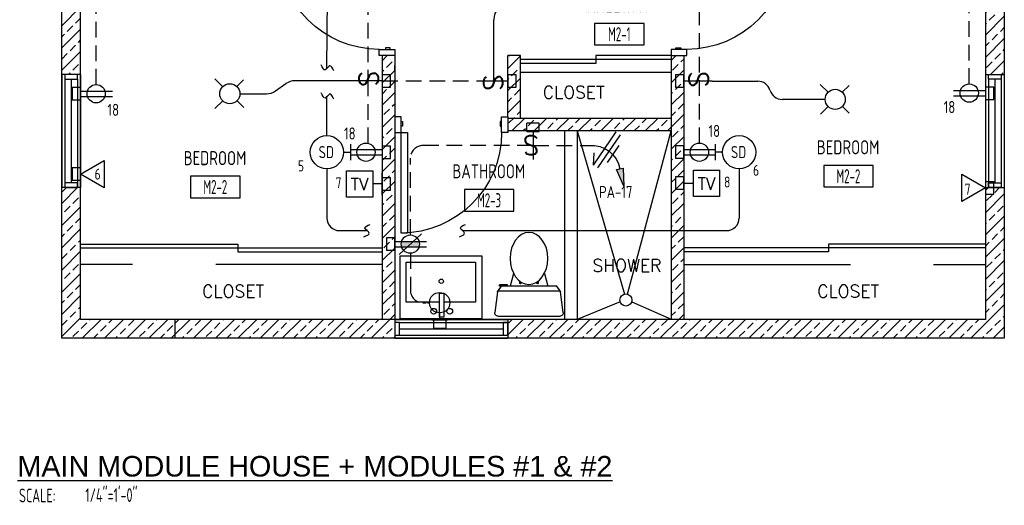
# Model space of a CAD drawing. Header units: inches. Extents: x 23373 to 33923, y 1540 to 5670.
# Tile 55 of 106: x 30090 to 30403, y 2269 to 2423. Entities that reach past the tile are written whole.
import ezdxf
from ezdxf.enums import TextEntityAlignment as Align

# ---------------------------------------------------------------- set-up
doc = ezdxf.new("R2010")
doc.units = ezdxf.units.IN
doc.header["$LTSCALE"] = 2
doc.header["$MEASUREMENT"] = 0
doc.linetypes.add('DASHED', pattern=[0.75, 0.5, -0.25])
doc.linetypes.add('HIDDEN', pattern=[0.375, 0.25, -0.125])
doc.layers.get('0').update_dxf_attribs({"color": 8, "linetype": 'CONTINUOUS'})
for name, color, linetype in [('a-door', 8, 'CONTINUOUS'), ('eeCtvDist', 5, 'CONTINUOUS'), ('eeFaDist', 4, 'CONTINUOUS'), ('eeLight-LINE', 5, 'CONTINUOUS'), ('eeLightDist', 200, 'CONTINUOUS'), ('eeLightSwitches', 200, 'CONTINUOUS'), ('eeRecepDist', 120, 'CONTINUOUS'), ('eeRecepLINE', 120, 'HIDDEN'), ('eeTelDist', 5, 'CONTINUOUS'), ('FIXT', 8, 'CONTINUOUS'), ('G-SYMB', 1, 'CONTINUOUS'), ('Hatch-ExisWalls', 123, 'CONTINUOUS'), ('roof', 8, 'DASHED'), ('TEXT', 2, 'CONTINUOUS'), ('Walls', 1, 'CONTINUOUS')]:
    doc.layers.add(name, color=color, linetype=linetype)
doc.layers.add('DIM', color=4, linetype='CONTINUOUS', lineweight=13)
doc.styles.add('100-48', font='archstyl.shx', dxfattribs={"width": 0.9, "height": 4.8})
doc.styles.add('LAR', font='arial.ttf', dxfattribs={"height": 0.25})
doc.styles.add('MED', font='archstyl.shx', dxfattribs={"width": 0.8, "height": 0.125})
doc.styles.get("Standard").update_dxf_attribs({"font": 'simplex.shx'})
pattern_1 = [(45, (964.291, 60.673), (-3.5355339, 3.5355339), []), (45, (967.8267, 60.673), (-3.5355339, 3.5355339), [2.5, -1.25])]

# ---------------------------------------------------------------- blocks, each defined once
blk = doc.blocks.new('Recep-1')
at = {"layer": 'eeRecepDist', "linetype": 'Continuous'}
for p, q in [((0, 0.0176), (0.2108, 0.0176)), ((0, -0.0176), (0.2108, -0.0176))]:
    blk.add_line(p, q, dxfattribs=at)
blk.add_circle((0.1032, 0), 0.0606, dxfattribs=at)
blk = doc.blocks.new('TEL-OUT')
at = {"layer": 'eeTelDist', "linetype": 'ByBlock'}
for p, q in [((0, 0), (0.1574, 0.0909)), ((0.1574, 0.0909), (0.1574, -0.0909)), ((0.1574, -0.0909), (0, 0))]:
    blk.add_line(p, q, dxfattribs=at)
at = {"layer": 'eeTelDist'}
blk.add_line((0, -0.0725), (0, 0.0725), dxfattribs=at)
blk = doc.blocks.new('SP-SW')
at = {"layer": 'eeLightSwitches', "linetype": 'ByBlock'}
blk.add_line((0, 0), (0, 0.1873), dxfattribs=at)
blk.add_text('S', height=0.1272, dxfattribs=at).set_placement((-0.0418, 0.0268))
blk = doc.blocks.new('Smoke-Dt')
at = {"layer": 'eeFaDist'}
blk.add_circle((0, 0), 0.1104, dxfattribs=at)
at = {"layer": 'eeFaDist', "style": '100-48', "width": 0.9}
blk.add_text('SD', height=0.08, dxfattribs=at).set_placement((-0.0548, -0.0391))
blk = doc.blocks.new('RECEP-gf')
at = {"layer": 'eeRecepDist'}
blk.add_hatch(color=256, dxfattribs=at).paths.add_polyline_path([(137.8165, 590.8342, 0.073698), (137.8191, 590.8518, 0.073698), (137.8165, 590.8693), (137.7006, 590.8693, 0.073698), (137.698, 590.8518, 0.073698), (137.7006, 590.8342)])
at = {"layer": 'eeRecepDist', "linetype": 'Continuous'}
for p, q in [((137.6553, 590.8693), (137.8662, 590.8693)), ((137.6553, 590.8342), (137.8662, 590.8342))]:
    blk.add_line(p, q, dxfattribs=at)
blk.add_circle((137.7585, 590.8518), 0.0606, dxfattribs=at)
blk = doc.blocks.new('GF RECEP ACT')
at = {"layer": 'eeRecepDist'}
blk.add_line((137.6845, 589.8277), (137.8326, 589.9662), dxfattribs=at)
blk.add_blockref('RECEP-gf', (0, -0.9548), dxfattribs=at)
blk = doc.blocks.new('HR RECEPT')
at = {"layer": 'eeRecepDist', "linetype": 'Continuous'}
blk.add_hatch(color=256, dxfattribs=at).paths.add_polyline_path([(-0.2131, -0.2833), (-0.1716, -0.1701), (-0.2169, -0.1628)])
for p, q in [((-0.1716, -0.1701), (-0.2169, -0.1628)), ((-0.2169, -0.1628), (-0.2131, -0.2833)), ((-0.2131, -0.2833), (-0.1716, -0.1701))]:
    blk.add_line(p, q, dxfattribs=at)
at = {"layer": 'eeRecepDist', "linetype": 'ByBlock'}
blk.add_arc((-0.0063, -0.1893), 0.1894, 88.09486, 173.0878, dxfattribs=at)
blk = doc.blocks.new('WiresA')
at = {"layer": 'eeRecepDist'}
for p, q in [((0, 0.1333), (0, -0.1333)), ((0.0333, 0.1333), (0.0768, 0.0641)), ((0.0333, 0.1333), (0.0333, -0.1333)), ((-0.0333, 0.0681), (-0.0333, -0.0681))]:
    blk.add_line(p, q, dxfattribs=at)
blk = doc.blocks.new('WALL-LGT')
at = {"layer": 'eeLightDist', "linetype": 'ByBlock'}
for p, q in [((-0.0525, 0), (0.0525, 0)), ((0, 0.0456), (0, 0))]:
    blk.add_line(p, q, dxfattribs=at)
blk.add_circle((0, 0.1131), 0.0675, dxfattribs=at)
blk = doc.blocks.new('CEIL-LGT')
at = {"layer": 'eeLightDist', "linetype": 'ByBlock'}
for p, q in [((-0.0477, 0.0477), (-0.0991, 0.0991)), ((0.047, 0.047), (0.0916, 0.0916)), ((-0.047, -0.047), (-0.0987, -0.0987)), ((0.0477, -0.0477), (0.0918, -0.0918))]:
    blk.add_line(p, q, dxfattribs=at)
blk.add_circle((0, 0), 0.0667, dxfattribs=at)
blk = doc.blocks.new('AINC-TITLE')
at = {"layer": 'G-SYMB', "color": 4, "linetype": 'Continuous', "style": 'MED', "width": 0.75}
blk.add_text('SCALE:', height=0.125, dxfattribs=at).set_placement((-0.8802, -0.3073))
at = {"layer": 'G-SYMB', "color": 1, "linetype": 'Continuous', "style": 'LAR'}
blk.add_attdef('%%UDRAWING-TITLE', (-0.8951, -0.0717), '', height=0.1875, dxfattribs=at)
at = {"layer": 'G-SYMB', "color": 4, "linetype": 'Continuous', "style": 'MED', "width": 0.75}
blk.add_attdef('SCALE', (-0.2765, -0.3036), '', height=0.125, dxfattribs=at)
blk = doc.blocks.new('AINC-ROOMID')
at = {"layer": 'G-SYMB'}
blk.add_lwpolyline([(-0.2473, -0.3519), (0.2533, -0.3519), (0.2533, -0.1607), (-0.2473, -0.1607)], close=True, dxfattribs=at)
at = {"layer": 'G-SYMB', "color": 4, "linetype": 'Continuous', "style": 'MED', "oblique": -180, "text_generation_flag": 6}
for tag, p in [('%%UROOM-ID', (0, 0.2093)), ('%%USPAN', (0, 0))]:
    blk.add_attdef(tag, text='', height=0.125, rotation=180, dxfattribs=at).set_placement(p, align=Align.MIDDLE)
at = {"layer": 'G-SYMB', "color": 4, "linetype": 'Continuous', "style": 'MED', "text_generation_flag": 6, "width": 0.75}
blk.add_attdef('R-NUM', text='', height=0.125, rotation=180, dxfattribs=at).set_placement((0.003, -0.2563), align=Align.MIDDLE)
blk = doc.blocks.new('A$C6F230B04')
at = {"ltscale": 48}
for p, q in [((0.82, 18.91), (0, 25.49)), ((0.99, 26.61), (20.75, 26.61)), ((21.74, 25.49), (20.91, 18.91)), ((20.8, 18.63), (0.95, 18.63)), ((2.04, 17.13), (1.03, 18.41)), ((3.98, 16.63), (1.48, 16.63)), ((19.7, 17.13), (2.04, 17.13)), ((5.96, 13), (4.9, 17.13)), ((15.78, 13), (16.84, 17.13)), ((20.71, 18.41), (19.7, 17.13))]:
    blk.add_line(p, q, dxfattribs=at)
for p, q in [((1.48, 17.13), (1.48, 16.63)), ((1.87, 17.13), (1.5, 17.13)), ((3.98, 17.13), (3.98, 16.63)), ((7.9, 15.45), (7.9, 16.08)), ((8.15, 16.33), (8.15, 16.33)), ((8.4, 15.8), (8.4, 16.08)), ((13.34, 15.8), (13.34, 16.08)), ((13.59, 16.33), (13.59, 16.33)), ((13.84, 15.45), (13.84, 16.08))]:
    blk.add_line(p, q)
for centre in [(8.15, 16.09), (13.59, 16.09)]:
    blk.add_circle(centre, 0.125)
for centre, start, end in [((0.99, 25.61), 90, 187.1438), ((20.75, 25.61), 352.8562, 90), ((1.82, 19.03), 187.1438, 218.2232), ((19.92, 19.03), 321.7768, 352.8562)]:
    blk.add_arc(centre, 1, start, end, dxfattribs=at)
for centre, start, end in [((8.15, 16.08), 90, 180), ((8.15, 16.08), 0, 90), ((13.59, 16.08), 90, 180), ((13.59, 16.08), 0, 90)]:
    blk.add_arc(centre, 0.25, start, end)
blk.add_ellipse((10.87, 8.25), major_axis=(0, 8.29), ratio=0.724165)
blk = doc.blocks.new('CAJA 4X4 LUCES')
at = {"layer": 'eeLight-LINE', "color": 8, "ltscale": 2}
for p, q in [((24065.99, 2814.84), (24061.99, 2814.84)), ((24061.99, 2812.21), (24061.99, 2814.84)), ((24065.99, 2812.21), (24065.99, 2814.84)), ((24061.99, 2812.21), (24065.99, 2812.21))]:
    blk.add_line(p, q, dxfattribs=at)

msp = doc.modelspace()

# ---------------------------------------------------------------- hatches: boundary and pattern name
at = {"layer": 'Hatch-ExisWalls'}
h = msp.add_hatch(dxfattribs=at)
h.set_pattern_fill('ANSI33', color=8, scale=20)
h.set_pattern_definition(pattern_1)
h.paths.add_polyline_path([(30109.29106556, 2454.0282288), (30103.29106556, 2454.0282288), (30103.29106556, 2448.0282288), (30109.29106556, 2448.0282288)])
h.paths.add_polyline_path([(30109.29106556, 2448.0282288), (30103.29106556, 2448.0282288), (30103.29106556, 2406.0282288), (30109.29106556, 2406.0282288)])
h.paths.add_polyline_path([(30109.29106556, 2370.0282288), (30103.29106556, 2370.0282288), (30103.29106556, 2328.0282288), (30109.29106556, 2328.0282288)])
h.paths.add_polyline_path([(30109.29106556, 2328.0282288), (30103.29106556, 2328.0282288), (30103.29106556, 2322.0282288), (30109.29106556, 2322.0282288)])
h.paths.add_polyline_path([(30139.29106998, 2328.0282288), (30109.29106556, 2328.0282288), (30109.29106556, 2322.0282288), (30139.2910702, 2322.0282288)])
h.paths.add_polyline_path([(30209.29106556, 2328.0282288), (30139.29106998, 2328.0282288), (30139.2910702, 2322.0282288), (30209.29106556, 2322.0282288)])
h.paths.add_polyline_path([(30367.29106556, 2328.0282288), (30245.29106556, 2328.0282288), (30245.29106556, 2322.0282288), (30367.29106556, 2322.0282288)])
h.paths.add_polyline_path([(30397.29106556, 2328.0282288), (30367.29106556, 2328.0282288), (30367.29106556, 2322.0282288), (30397.29106556, 2322.0282288)])
h.paths.add_polyline_path([(30403.29106556, 2328.0282288), (30397.29106556, 2328.0282288), (30397.29106556, 2322.0282288), (30403.29106556, 2322.0282288)])
h.paths.add_polyline_path([(30403.29106556, 2370.0282288), (30397.29106556, 2370.0282288), (30397.29106556, 2328.0282288), (30403.29106556, 2328.0282288)])
h.paths.add_polyline_path([(30403.29106556, 2448.0282288), (30397.29106556, 2448.0282288), (30397.29106556, 2406.0282288), (30403.29106556, 2406.0282288)])
h.paths.add_polyline_path([(30403.29106556, 2454.0282288), (30397.29106556, 2454.0282288), (30397.29106556, 2448.0282288), (30403.29106556, 2448.0282288)])
h.paths.add_polyline_path([(30397.29106556, 2454.0282288), (30367.29106556, 2454.0282288), (30367.29106556, 2448.0282288), (30397.29106556, 2448.0282288)])
h.paths.add_polyline_path([(30367.29106556, 2454.0282288), (30245.29106556, 2454.0282288), (30245.29106556, 2448.0282288), (30367.29106556, 2448.0282288)])
h = msp.add_hatch(dxfattribs=at)
h.set_pattern_fill('ANSI33', color=8, scale=20)
h.set_pattern_definition(pattern_1)
h.paths.add_polyline_path([(30209.29106556, 2412.0282288), (30205.29106556, 2412.0282288), (30205.29106556, 2328.0282288), (30209.29106556, 2328.0282288)])
h.paths.add_polyline_path([(30301.29106556, 2412.0282288), (30297.29106556, 2412.0282288), (30297.29106556, 2328.0282288), (30301.29106556, 2328.0282288)])
h.paths.add_polyline_path([(30297.29106556, 2392.0282288), (30245.29106556, 2392.0282288), (30245.29106556, 2388.0282288), (30297.29106556, 2388.0282288)])
h.paths.add_polyline_path([(30249.29106556, 2412.0282288), (30245.29106556, 2412.0282288), (30245.29106556, 2392.5282288), (30245.29106556, 2392.0282288), (30249.29106556, 2392.0282288)])

# ---------------------------------------------------------------- linework, layer by layer
at = {"color": 1}
for p, q in [((30263.29106556, 2388.0282288), (30263.29106556, 2328.0282288)), ((30267.29106556, 2388.0282288), (30267.29106556, 2328.0282288)), ((30267.29106556, 2388.0282288), (30282.36446947, 2336.06791436)), ((30283.38071887, 2336.06320548), (30297.29106556, 2388.0282288)), ((30281.04104066, 2333.57593598), (30267.29106556, 2328.0282288)), ((30284.69377208, 2333.59618389), (30297.29106556, 2328.10473191))]:
    msp.add_line(p, q, dxfattribs=at)
msp.add_circle((30282.86397417, 2334.20523008), 1.92849622, dxfattribs=at)
at = {"layer": 'a-door', "linetype": 'Continuous', "lineweight": -3}
for p, q in [((30297.29106556, 2410.7782288), (30249.29106556, 2410.7782288)), ((30297.29106556, 2412.0282288), (30273.29106556, 2412.0282288)), ((30273.29106556, 2412.0282288), (30273.29106556, 2409.5282288)), ((30273.29106556, 2409.5282288), (30249.29106556, 2409.5282288)), ((30109.29106556, 2352.0282288), (30159.29106556, 2352.0282288)), ((30109.29106556, 2350.7782288), (30205.29106556, 2350.7782288)), ((30159.29106556, 2352.0282288), (30159.29106556, 2349.5282288)), ((30397.29106556, 2350.7782288), (30301.29106556, 2350.7782288)), ((30397.29106556, 2352.0282288), (30347.29106556, 2352.0282288)), ((30347.29106556, 2352.0282288), (30347.29106556, 2349.5282288)), ((30159.29106556, 2349.5282288), (30205.29106556, 2349.5282288)), ((30347.29106556, 2349.5282288), (30301.29106556, 2349.5282288))]:
    msp.add_line(p, q, dxfattribs=at)
at = {"layer": 'a-door'}
for p, q in [((30103.29106556, 2406.0282288), (30103.29106689, 2370.0282288)), ((30104.29106556, 2404.5282288), (30104.29106556, 2370.0282308)), ((30106.29106556, 2404.5282288), (30106.29106556, 2371.5282308)), ((30108.29106556, 2404.5282288), (30108.29106556, 2370.0282308)), ((30109.29106556, 2406.0282288), (30109.29106556, 2370.0282288)), ((30397.29106556, 2406.0282288), (30397.29106556, 2370.0282288)), ((30398.29106556, 2404.5282288), (30398.29106556, 2370.0282308)), ((30400.29106556, 2404.5282288), (30400.29106556, 2371.5282308)), ((30402.29106556, 2404.5282288), (30402.29106556, 2370.0282308)), ((30403.29106556, 2406.0282288), (30403.29106424, 2370.0282288)), ((30209.29106556, 2328.02822836), (30245.29106556, 2328.02822836)), ((30210.79106556, 2327.02822836), (30245.29106357, 2327.02822836)), ((30210.79106556, 2325.02822836), (30243.79106357, 2325.02822836)), ((30210.79106556, 2323.02822836), (30245.29106357, 2323.02822836)), ((30209.29106556, 2322.02822836), (30245.29106556, 2322.02822968))]:
    msp.add_line(p, q, dxfattribs=at)
at = {"layer": 'a-door', "linetype": 'Continuous', "lineweight": -3}
for points in [[(30209.29106556, 2414.0282288), (30209.29106556, 2412.0282288), (30204.29106556, 2412.0282288), (30204.29106556, 2414.0282288)], [(30207.79106556, 2414.0282288), (30207.79106556, 2414.5282288), (30206.29106556, 2414.5282288), (30206.29106556, 2414.0282288)], [(30297.29106556, 2414.0282288), (30297.29106556, 2412.0282288), (30302.29106556, 2412.0282288), (30302.29106556, 2414.0282288)], [(30298.79106556, 2414.0282288), (30298.79106556, 2414.5282288), (30300.29106556, 2414.5282288), (30300.29106556, 2414.0282288)], [(30211.29106556, 2392.5282288), (30209.29106556, 2392.5282288), (30209.29106556, 2387.5282288), (30211.29106556, 2387.5282288)], [(30243.29106556, 2392.5282288), (30245.29106556, 2392.5282288), (30245.29106556, 2387.5282288), (30243.29106556, 2387.5282288)], [(30211.29106556, 2391.0282288), (30211.79106556, 2391.0282288), (30211.79106556, 2389.5282288), (30211.29106556, 2389.5282288)], [(30243.29106556, 2391.0282288), (30242.79106556, 2391.0282288), (30242.79106556, 2389.5282288), (30243.29106556, 2389.5282288)], [(30211.29106556, 2387.5282288), (30213.29106556, 2387.5282288), (30213.29106556, 2355.5282288), (30211.29106556, 2355.5282288)]]:
    msp.add_lwpolyline(points, close=True, dxfattribs=at)
at = {"layer": 'a-door'}
for points in [[(30104.29106556, 2406.0282288), (30104.29106556, 2404.5282288), (30108.29106556, 2404.5282288), (30108.29106556, 2406.0282288)], [(30402.29106556, 2406.0282288), (30402.29106556, 2404.5282288), (30398.29106556, 2404.5282288), (30398.29106556, 2406.0282288)], [(30104.29106556, 2371.5282308), (30104.29106556, 2370.0282308), (30108.29106556, 2370.0282308), (30108.29106556, 2371.5282308)], [(30402.29106556, 2371.5282308), (30402.29106556, 2370.0282308), (30398.29106556, 2370.0282308), (30398.29106556, 2371.5282308)], [(30209.29106556, 2323.02822836), (30210.79106556, 2323.02822836), (30210.79106556, 2327.02822836), (30209.29106556, 2327.02822836)], [(30243.79106357, 2323.02822836), (30245.29106357, 2323.02822836), (30245.29106357, 2327.02822836), (30243.79106357, 2327.02822836)]]:
    msp.add_lwpolyline(points, close=True, dxfattribs=at)
at = {"layer": 'a-door', "linetype": 'Continuous', "lineweight": -3, "extrusion": (0, 0, -1)}
for centre, start, end in [((-30204.29106556, 2446.0282288), 270, 0), ((-30302.29106556, 2446.0282288), 180, 270), ((-30211.29106556, 2387.5282288), 180, 270)]:
    msp.add_arc(centre, 32, start, end, dxfattribs=at)
at = {"layer": 'eeCtvDist', "linetype": 'ByBlock'}
for p, q in [((30304.31889347, 2375.56681066), (30312.69322114, 2375.56681066)), ((30304.31889347, 2367.192483), (30304.31889347, 2375.56681066)), ((30312.69322114, 2375.56681066), (30312.69322114, 2367.192483)), ((30193.88890999, 2375.36086797), (30202.26323765, 2375.36086797)), ((30193.88890999, 2366.98654031), (30193.88890999, 2375.36086797)), ((30202.26323765, 2375.36086797), (30202.26323765, 2366.98654031)), ((30205.29106556, 2367.62284721), (30205.29106556, 2374.72456107)), ((30301.29106556, 2374.93050376), (30301.29106556, 2367.8287899)), ((30205.29106556, 2371.17370414), (30202.26323765, 2371.17370414)), ((30301.29106556, 2371.37964683), (30304.31889347, 2371.37964683)), ((30202.26323765, 2366.98654031), (30193.88890999, 2366.98654031)), ((30312.69322114, 2367.192483), (30304.31889347, 2367.192483))]:
    msp.add_line(p, q, dxfattribs=at)
at = {"layer": 'eeFaDist', "ltscale": 10}
for p, q in [((30187.7016004, 2407.93142781), (30187.87142563, 2435.19777112)), ((30187.68212072, 2386.57263411), (30187.68212072, 2398.96183212))]:
    msp.add_line(p, q, dxfattribs=at)
at = {"layer": 'eeFaDist', "ltscale": 2}
for p, q in [((30310.28279551, 2403.896818), (30324.87045804, 2403.896818)), ((30346.27856569, 2398.10276047), (30332.56030965, 2398.10276047)), ((30187.68212072, 2375.9719446), (30187.68212072, 2360.29803268)), ((30318.90001041, 2375.97098183), (30318.90001041, 2360.29803268)), ((30191.68212072, 2356.29803268), (30200.45999079, 2356.29803268)), ((30230.83576349, 2356.29803268), (30314.90001041, 2356.29803268))]:
    msp.add_line(p, q, dxfattribs=at)
at = {"layer": 'eeFaDist'}
for p, q in [((30195.17111401, 2383.79361248), (30195.17111401, 2378.75096624)), ((30311.41101712, 2378.75000346), (30311.41101712, 2383.7926497)), ((30192.98246547, 2381.27228936), (30195.17111401, 2381.27228936)), ((30313.59966566, 2381.27132658), (30311.41101712, 2381.27132658))]:
    msp.add_line(p, q, dxfattribs=at)
at = {"layer": 'eeFaDist', "ltscale": 2}
for centre, start, end in [((30324.87045804, 2399.896818), 16.0062855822, 90), ((30332.56030965, 2402.10276047), 196.0062855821, 270), ((30191.68212072, 2360.29803268), 180, 270), ((30314.90001041, 2360.29803268), 270, 0)]:
    msp.add_arc(centre, 4, start, end, dxfattribs=at)
at = {"layer": 'eeFaDist', "ltscale": 10}
for points in [[(30189.85074416, 2407.14240395), (30188.64635767, 2408.77059972), (30187.09649903, 2407.4669485), (30185.89211254, 2409.09514427)], [(30189.85074416, 2398.19375009), (30188.64635767, 2399.82194587), (30187.09649903, 2398.51829464), (30185.89211254, 2400.14649042)], [(30199.48362366, 2354.31871416), (30201.11181943, 2355.52310065), (30199.8081682, 2357.07295928), (30201.43636398, 2358.27734577)], [(30229.85939636, 2354.31871416), (30231.48759213, 2355.52310065), (30230.1839409, 2357.07295928), (30231.81213668, 2358.27734577)]]:
    msp.add_spline(points, degree=3, dxfattribs=at)
at = {"layer": 'eeLight-LINE', "ltscale": 10}
for p, q in [((30240.79520059, 2404.0282288), (30240.79520059, 2423.47792115)), ((30196.29933562, 2404.0282288), (30177.52009045, 2404.0282288)), ((30171.34823015, 2400.80454168), (30174.64723916, 2403.12050511)), ((30159.99106543, 2399.896818), (30168.47537885, 2399.896818))]:
    msp.add_line(p, q, dxfattribs=at)
at = {"layer": 'eeLight-LINE', "color": 8}
for p, q in [((30209.29098533, 2407.16936961), (30209.29114579, 2408.85604157)), ((30301.29114579, 2403.05348208), (30301.29130626, 2404.74015405)), ((30109.2909051, 2399.05395339), (30109.29106556, 2400.74062535)), ((30397.29106556, 2400.94560524), (30397.2909051, 2399.25893328)), ((30252.44772958, 2387.89689823), (30254.13440155, 2387.89673777)), ((30205.29106556, 2382.11466258), (30205.2909051, 2380.42799062)), ((30301.2909051, 2380.42895337), (30301.29106556, 2382.11562534)), ((30109.29098533, 2373.42023635), (30109.29114579, 2375.10690832)), ((30205.2911458, 2372.01704012), (30205.29098533, 2370.33036816)), ((30301.29098533, 2370.53631085), (30301.29114579, 2372.22298281)), ((30397.29098533, 2370.74015391), (30397.29082487, 2369.05348195)), ((30209.29114579, 2351.15819875), (30209.29130626, 2352.84487071)), ((30224.41749297, 2327.89681756), (30222.73082101, 2327.89697802))]:
    msp.add_line(p, q, dxfattribs=at)
at = {"layer": 'eeLight-LINE', "ltscale": 10}
for centre, start, end in [((30245.79520059, 2423.47792115), 90, 180), ((30177.52009045, 2399.0282288), 90, 125.0695426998), ((30168.47537885, 2404.896818), 270, 305.0695426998)]:
    msp.add_arc(centre, 5, start, end, dxfattribs=at)
at = {"layer": 'eeRecepLINE', "ltscale": 10}
for p, q in [((30114.24576665, 2402.8045702), (30114.24603959, 2438.94244571)), ((30392.12582907, 2403.01051286), (30392.12582907, 2439.14780492)), ((30200.79520059, 2402.47776069), (30200.79520059, 2437.68609259)), ((30306.24586086, 2384.17957019), (30306.24586086, 2437.76789604)), ((30205.29106556, 2404.0282288), (30236.29933562, 2404.0282288)), ((30200.79520059, 2384.10144856), (30200.79520059, 2402.47776069)), ((30253.29106556, 2383.40095303), (30218.24566448, 2383.40095303)), ((30253.29106556, 2383.40095303), (30271.47637277, 2383.40095303)), ((30214.24566448, 2354.90928695), (30214.24566448, 2379.40095303)), ((30214.24566448, 2349.09378255), (30214.24566448, 2337.3528266))]:
    msp.add_line(p, q, dxfattribs=at)
at = {"layer": 'eeRecepLINE', "ltscale": 2}
msp.add_line((30218.24566448, 2333.3528266), (30220.33622593, 2333.3528266), dxfattribs=at)
at = {"layer": 'eeRecepLINE', "ltscale": 10}
for centre, start, end in [((30218.24566448, 2379.40095303), 90, 180), ((30218.24566448, 2337.3528266), 180, 270)]:
    msp.add_arc(centre, 4, start, end, dxfattribs=at)
at = {"layer": 'FIXT'}
for p, q in [((30210.96106845, 2348.26305891), (30236.96106845, 2348.26305891)), ((30210.96106845, 2328.26305891), (30210.96106845, 2348.26305891)), ((30236.96106845, 2348.26305891), (30236.96106845, 2328.26305891)), ((30212.96106845, 2346.26305891), (30234.96106845, 2346.26305891)), ((30212.96106845, 2333.50908521), (30212.96106845, 2346.26305891)), ((30234.96106845, 2346.26305891), (30234.96106845, 2333.50908521)), ((30223.41480053, 2336.29301275), (30223.41480053, 2328.85247008)), ((30225.01687574, 2336.29301275), (30223.41480053, 2336.29301275)), ((30225.01687574, 2328.85247008), (30225.01687574, 2336.29301275)), ((30223.41480053, 2333.50908521), (30212.96106845, 2333.50908521)), ((30234.96106845, 2333.50908521), (30225.01687574, 2333.50908521)), ((30223.41480053, 2328.85247008), (30225.01687574, 2328.85247008)), ((30236.96106845, 2328.26305891), (30210.96106845, 2328.26305891))]:
    msp.add_line(p, q, dxfattribs=at)
for centre, radius in [((30224.1013935, 2340.18497432), 0.68659297), ((30221.69831811, 2330.62679453), 0.91544482), ((30226.79054305, 2330.62679453), 0.91544482)]:
    msp.add_circle(centre, radius, dxfattribs=at)
at = {"layer": 'roof', "ltscale": 53}
for p, q in [((30249.29106556, 2406.78316843), (30297.29106556, 2406.78316843)), ((30205.29106556, 2345.53316843), (30109.29106556, 2345.53316843)), ((30301.29106556, 2345.53316843), (30397.29106556, 2345.53316843))]:
    msp.add_line(p, q, dxfattribs=at)
at = {"layer": 'Walls'}
for p, q in [((30103.29106556, 2322.0282288), (30103.29106556, 2454.0282288)), ((30403.29106556, 2454.0282288), (30403.29106556, 2322.0282288)), ((30109.29106556, 2328.0282288), (30109.29106556, 2448.0282288)), ((30397.29106556, 2448.0282288), (30397.29106556, 2328.0282288)), ((30205.29106556, 2412.0282288), (30205.29106556, 2328.0282288)), ((30209.29106556, 2412.0282288), (30209.29106556, 2328.0282288)), ((30245.29106556, 2392.5282288), (30245.29106556, 2412.0282288)), ((30249.29106556, 2412.0282288), (30245.29106556, 2412.0282288)), ((30249.29106556, 2392.0282288), (30249.29106556, 2412.0282288)), ((30297.29106556, 2412.0282288), (30297.29106556, 2328.0282288)), ((30301.29106556, 2412.0282288), (30301.29106556, 2328.0282288)), ((30109.29106556, 2406.0282288), (30103.29106556, 2406.0282288)), ((30397.29106556, 2406.0282288), (30403.29106556, 2406.0282288)), ((30297.29106556, 2392.0282288), (30245.29106556, 2392.0282288)), ((30245.29106556, 2392.0282288), (30245.29106556, 2388.0282288)), ((30297.29106556, 2388.0282288), (30245.29106556, 2388.0282288)), ((30109.29106556, 2370.0282288), (30103.29106689, 2370.0282288)), ((30397.29106556, 2370.0282288), (30403.29106424, 2370.0282288)), ((30397.29106556, 2328.0282288), (30109.29106556, 2328.0282288)), ((30139.29106998, 2328.0282288), (30139.2910702, 2322.0282288)), ((30209.29106556, 2328.02822836), (30209.29106556, 2322.02822836)), ((30245.29106556, 2328.02822836), (30245.29106556, 2322.02822968)), ((30403.29106556, 2322.0282288), (30103.29106556, 2322.0282288))]:
    msp.add_line(p, q, dxfattribs=at)

# ---------------------------------------------------------------- block references
ref = msp.add_blockref('AINC-ROOMID', (30280.6667449, 2428.07049312), dxfattribs=dict(xscale=-31.40809428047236, yscale=-35.94597718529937, zscale=31.40809428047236, rotation=180))
ref.add_attrib('%%USPAN', 'HALLWAY', dxfattribs={"layer": 'G-SYMB', "color": 4, "linetype": 'Continuous', "height": 4.493247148, "rotation": 180, "style": 'MED', "text_generation_flag": 6, "width": 0.873758}).set_placement((30280.6667449, 2428.07049312), align=Align.MIDDLE)
ref.add_attrib('R-NUM', 'M2-1', dxfattribs={"layer": 'G-SYMB', "color": 4, "linetype": 'Continuous', "height": 4.493247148, "rotation": 180, "style": 'MED', "text_generation_flag": 6, "width": 0.655319}).set_placement((30280.76021466, 2418.85754838), align=Align.MIDDLE)
ref = msp.add_blockref('AINC-ROOMID', (30353.5753471, 2382.84573379), dxfattribs=dict(xscale=-31.40809428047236, yscale=-35.94597718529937, zscale=31.40809428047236, rotation=180))
ref.add_attrib('%%USPAN', 'BEDROOM', dxfattribs={"layer": 'G-SYMB', "color": 4, "linetype": 'Continuous', "height": 4.493247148, "rotation": 180, "style": 'MED', "text_generation_flag": 6, "width": 0.873758}).set_placement((30353.5753471, 2382.84573379), align=Align.MIDDLE)
ref.add_attrib('R-NUM', 'M2-2', dxfattribs={"layer": 'G-SYMB', "color": 4, "linetype": 'Continuous', "height": 4.493247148, "rotation": 180, "style": 'MED', "text_generation_flag": 6, "width": 0.655319}).set_placement((30353.66881687, 2373.63278904), align=Align.MIDDLE)
ref = msp.add_blockref('AINC-ROOMID', (30152.07549466, 2379.40131466), dxfattribs=dict(xscale=-31.40809428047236, yscale=-35.94597718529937, zscale=31.40809428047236, rotation=180))
ref.add_attrib('%%USPAN', 'BEDROOM', dxfattribs={"layer": 'G-SYMB', "color": 4, "linetype": 'Continuous', "height": 4.493247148, "rotation": 180, "style": 'MED', "text_generation_flag": 6, "width": 0.873758}).set_placement((30152.07549466, 2379.40131466), align=Align.MIDDLE)
ref.add_attrib('R-NUM', 'M2-2', dxfattribs={"layer": 'G-SYMB', "color": 4, "linetype": 'Continuous', "height": 4.493247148, "rotation": 180, "style": 'MED', "text_generation_flag": 6, "width": 0.655319}).set_placement((30152.16896442, 2370.18836991), align=Align.MIDDLE)
ref = msp.add_blockref('AINC-ROOMID', (30239.21392488, 2375.19775866), dxfattribs=dict(xscale=-31.40809428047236, yscale=-35.94597718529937, zscale=31.40809428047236, rotation=180))
ref.add_attrib('%%USPAN', 'BATHROOM', dxfattribs={"layer": 'G-SYMB', "color": 4, "linetype": 'Continuous', "height": 4.493247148, "rotation": 180, "style": 'MED', "text_generation_flag": 6, "width": 0.873758}).set_placement((30239.21392488, 2375.19775866), align=Align.MIDDLE)
ref.add_attrib('R-NUM', 'M2-3', dxfattribs={"layer": 'G-SYMB', "color": 4, "linetype": 'Continuous', "height": 4.493247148, "rotation": 180, "style": 'MED', "text_generation_flag": 6, "width": 0.655319}).set_placement((30239.30739464, 2365.98481392), align=Align.MIDDLE)
at = {"layer": 'DIM', "xscale": 34.92963946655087, "yscale": 34.92963946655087, "zscale": 34.92963946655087}
msp.add_blockref('AINC-TITLE', (30120.43974925, 2280.49674092), dxfattribs=at).add_auto_attribs({'%%UDRAWING-TITLE': '%%UMAIN MODULE HOUSE + MODULES #1 & #2', 'SCALE': '1/4"=1\'-0"'})
at = {"layer": 'eeFaDist', "xscale": 48, "yscale": 48, "zscale": 48}
for p in [(30187.68212072, 2381.27228936), (30318.90001041, 2381.27132658)]:
    msp.add_blockref('Smoke-Dt', p, dxfattribs=at)
at = {"layer": 'eeLight-LINE'}
for p, rotation in [((27393.07991588, 26468.01784279), 270), ((27433.07991588, 26468.01784279), 270), ((33113.50221524, -21660.09279599), 89.99999999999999), ((32921.50197455, -21664.09232469), 89.99999999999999), ((27585.07999611, 26464.09188332), 270), ((27393.07999611, 26445.26094066), 270), ((33113.50197455, -21682.7173247), 89.99999999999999), ((32921.50205478, -21689.72604172), 89.99999999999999), ((27393.08007635, 26435.1633182), 270), ((33113.50205478, -21692.60996723), 89.99999999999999), ((27585.07991588, 26433.88643199), 270), ((33021.50221524, -21711.98807933), 89.99999999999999), ((54287.56377105, 5140.10788701), 180)]:
    msp.add_blockref('CAJA 4X4 LUCES', p, dxfattribs=dict(at, rotation=rotation))
msp.add_blockref('CAJA 4X4 LUCES', (6189.30145151, -424.31417122), dxfattribs=at)
at = {"layer": 'eeLightDist', "xscale": 48, "yscale": 48, "zscale": 48}
for name, p in [('CEIL-LGT', (30156.79106556, 2399.896818)), ('CEIL-LGT', (30349.47856556, 2398.10276047)), ('WALL-LGT', (30223.57415699, 2327.926247))]:
    msp.add_blockref(name, p, dxfattribs=at)
at = {"layer": 'eeLightSwitches', "xscale": 48, "yscale": 48, "zscale": 48}
for p, rotation in [((30205.29106556, 2404.0282288), 90), ((30236.29933562, 2404.0282288), 270), ((30310.28279551, 2403.896818), 90), ((30253.29106556, 2387.896818), 180)]:
    msp.add_blockref('SP-SW', p, dxfattribs=dict(at, rotation=rotation))
at = {"layer": 'eeRecepDist', "zscale": 48}
for name, p, xscale, yscale, rotation in [('Recep-1', (30109.29114579, 2399.89728936), 48, 48, 359.9945491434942), ('Recep-1', (30387.17095355, 2400.10323203), 48, 48, 359.9945491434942), ('Recep-1', (30195.17111401, 2381.27228936), 48, 48, 359.9945491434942), ('HR RECEPT', (30271.17502655, 2383.37804212), -47.99999999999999, 47.99999999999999, 3.395177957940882), ('Recep-1', (30301.29098533, 2381.27228936), 48, 48, 359.9945491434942)]:
    msp.add_blockref(name, p, dxfattribs=dict(at, xscale=xscale, yscale=yscale, rotation=rotation))
at = {"layer": 'eeRecepLINE', "xscale": 47.99999999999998, "yscale": 47.99999999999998, "zscale": 47.99999999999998, "rotation": 145.7502708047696}
msp.add_blockref('WiresA', (30277.50958545, 2381.5678669), dxfattribs=at)
at = {"layer": 'eeTelDist', "xscale": 48, "yscale": 48, "zscale": 48}
for name, p in [('TEL-OUT', (30109.29106556, 2374.26357233)), ('GF RECEP ACT', (23601.83527659, -25963.05134943))]:
    msp.add_blockref(name, p, dxfattribs=at)
at = {"layer": 'eeTelDist', "xscale": 48, "yscale": 48, "zscale": 48, "rotation": 180}
msp.add_blockref('TEL-OUT', (30397.29106556, 2369.896818), dxfattribs=at)
at = {"layer": 'FIXT', "xscale": -1, "rotation": 180}
msp.add_blockref('A$C6F230B04', (30241.13691121, 2355.69546537), dxfattribs=at)

# ---------------------------------------------------------------- texts
at = {"layer": 'eeCtvDist', "color": 4, "style": '100-48', "width": 0.9}
for s, p in [('5', (30178.46937058, 2375.16982402)), ('6', (30113.74487311, 2372.55514344)), ('6', (30323.31922113, 2373.75092717)), ('7', (30190.45560249, 2369.82415907)), ('8', (30314.08099038, 2370.03010175)), ('7', (30390.68695899, 2367.75695148))]:
    msp.add_text(s, height=3.48769622, dxfattribs=at).set_placement(p)
at = {"layer": 'eeCtvDist', "color": 4, "linetype": 'ByBlock'}
for p in [(30198.08009812, 2369.134786), (30308.5100816, 2369.34072869)]:
    msp.add_text('TV', height=3.84, dxfattribs=at).set_placement(p, align=Align.CENTER)
at = {"layer": 'eeRecepDist', "style": '100-48', "width": 0.9}
for s, p in [('18', (30383.97665619, 2393.72796149)), ('18', (30117.84621619, 2392.8370371)), ('18', (30193.12160368, 2385.31461596)), ('18', (30309.13446563, 2386.11917903)), ('PA-17', (30274.3175434, 2366.6986957))]:
    msp.add_text(s, height=3.84, dxfattribs=at).set_placement(p)
at = {"layer": 'TEXT', "color": 2, "char_height": 4.0006921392, "width": 137.254255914, "attachment_point": 1}
for s, insert in [('{\\Fromans|c0;CLOSET}', (30256.38449615, 2402.3485073)), ('{\\Fromans|c0;SHOWER}', (30272.22167126, 2347.22537371)), ('{\\Fromans|c0;CLOSET}', (30147.9867583, 2339.01730741)), ('{\\Fromans|c0;CLOSET}', (30343.73918845, 2339.01730741))]:
    msp.add_mtext(s, dxfattribs=dict(at, insert=insert))

doc.saveas('drawing.dxf')
